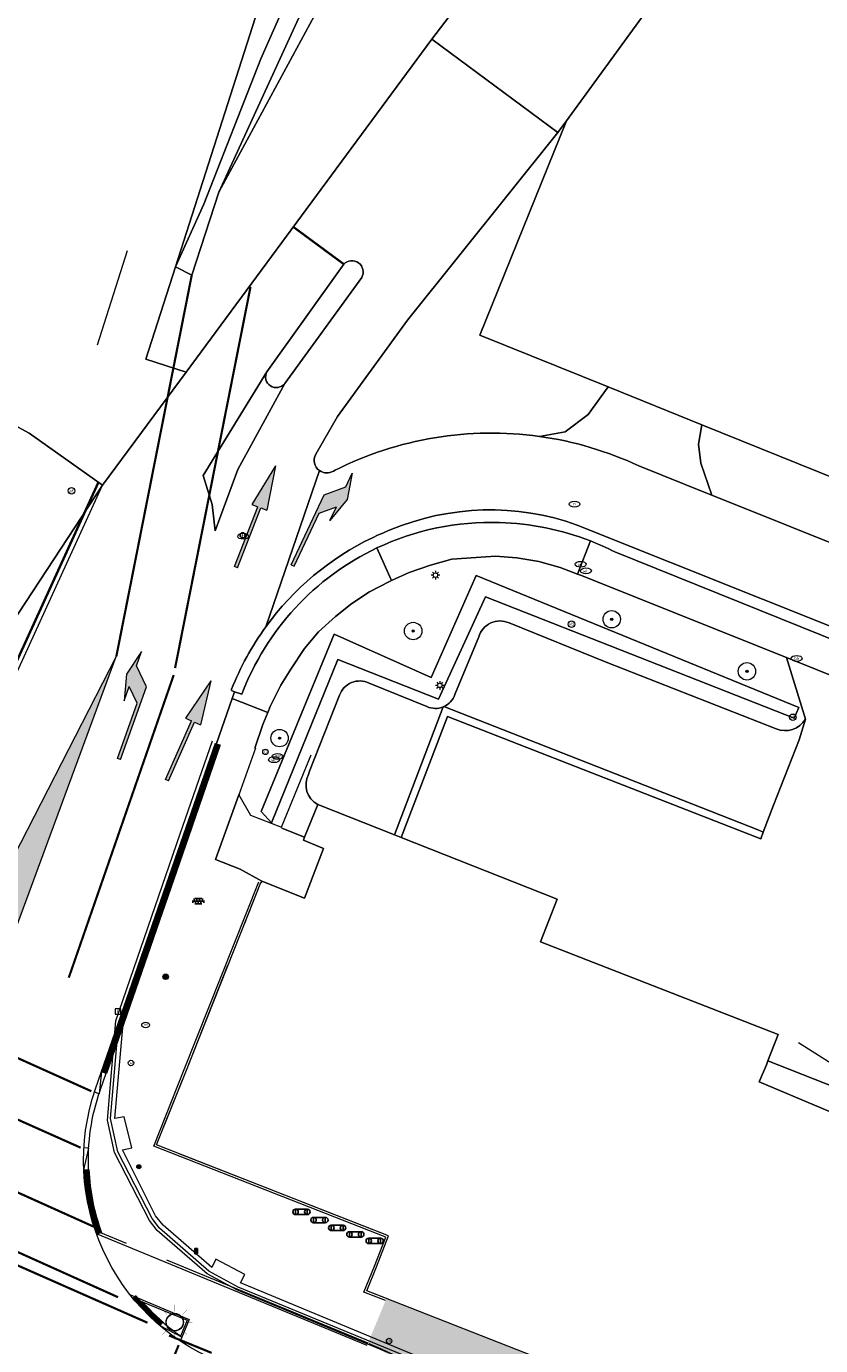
# Model space of a CAD drawing. Header units: metres. Extents: x 187916 to 189411, y 333285 to 334910.
# Tile 230 of 256: x 188606 to 188642, y 334246 to 334307. Entities that reach past the tile are written whole.
import ezdxf
from ezdxf.enums import TextEntityAlignment as Align

# ---------------------------------------------------------------- set-up
doc = ezdxf.new("R2010")
doc.units = ezdxf.units.M
for name, pattern in [('ACAD_ISO09W100', [45, 24, -3, 6, -3, 6, -3]), ('VH-OPSLUITBAND_100X200', [16, 8, -2, 4, -2]), ('VH-TROTTOIRBAND_180-200', [20, 10, -2, 2, -2, 2, -2]), ('VW-1-1_STREEP', [2, 1, -1])]:
    doc.linetypes.add(name, pattern=pattern)
for name, color, linetype, lineweight in [('B-ME-IE-MEUBILAIR_WEGMEUBILAIR-S', 253, 'Continuous', 18), ('B-ME-IE-MEUBILAIR_WEGMEUBILAIR_FIETS-S', 253, 'Continuous', 25), ('B-ME-IE-MEUBILAIR_WEGMEUBILAIR_LICHTMAST-S', 253, 'Continuous', 25), ('B-ME-IE-MEUBILAIR_WEGMEUBILAIR_PAAL-S', 253, 'Continuous', 18), ('B-ME-IE-MEUBILAIR_WEGMEUBILAIR_VERKEERSLICHT-S', 253, 'Continuous', 25), ('B-ME-OG-BEBOUWING_HOOFDGEBOUW-G', 253, 'Continuous', 18), ('B-ME-RI-HWA_KOLK-S', 253, 'Continuous', 25), ('B-ME-RI-PUT_INSPECTIE-S', 253, 'Continuous', 25), ('B-ME-VH-KANTOPSLUITING_ACHTERKANTBAND-G', 253, 'Continuous', 18), ('B-ME-VH-VERHARDING_ASFALT-G', 253, 'Continuous', 18), ('B-ME-VH-VERHARDING_BETONSTRAATSTEEN-G', 253, 'Continuous', 18), ('B-ME-VH-VERHARDING_TEGEL-S', 253, 'Continuous', 25), ('B-WE-GR-BEPLANTING_CULTUUR_HEESTERS-GV', 253, 'Continuous', 15), ('B-WE-GR-BOOM-S', 253, 'Continuous', 15), ('B-WE-IE-MEUBILAIR-S', 253, 'Continuous', 15), ('B-WE-IE-TERREINAFSCHEIDING_KUNSTMATIG_MUUR-G', 253, 'IE-TERREINAFSCHEIDING_KUNSTMATIG-SO', 15), ('B-WE-OG-BEBOUWING-GV', 253, 'Continuous', 15), ('B-WE-OG-TERREIN_ERF-GV', 253, 'Continuous', 15), ('B-WE-VH-GESLOTENVERHARDING_ASFALT-GV', 253, 'Continuous', 15), ('B-WE-VH-OPENVERHARDING-GV', 253, 'Continuous', 15), ('B-WE-VH-OPENVERHARDING_BETONSTRAATSTEEN-GV', 253, 'Continuous', 15), ('B-WE-VH-OPENVERHARDING_SIERBESTRATING-GV', 253, 'Continuous', 15), ('B-WE-VH-OPENVERHARDING_TEGEL-GV', 253, 'Continuous', 15), ('N-WE-KL-ET_LS_OV_LICHTMAST-S', 7, 'Continuous', 25), ('N-WE-VH-KANTOPSLUITING_OPSLUITBAND_80X200-G', 30, 'VH-OPSLUITBAND_100X200', 15), ('N-WE-VH-KANTOPSLUITING_RIJWIELPADBAND_4-12 200-G', 94, 'VH-TROTTOIRBAND_180-200', 15), ('N-WE-VH-KANTOPSLUITING_TROTTOIRBAND_180 200-G', 251, 'VH-TROTTOIRBAND_180-200', 15), ('N-WE-VH-KANTOPSLUITING_TROTTOIRBAND_RWS-G', 251, 'ACAD_ISO09W100', 35), ('N-WE-VH-KANTOPSLUITING_VOORKANTBAND-G', 7, 'Continuous', 15), ('N-WE-VH-VERHARDING_TEGEL-A', 254, 'Continuous', 5), ('N-WE-VW-MARKERING_DWARS_DRIEHOEK_5050-G', 251, 'VW-HAAIETAND50-L-N', 0), ('N-WE-VW-MARKERING_DWARS_OVERSTEEK_BLOKSTREEP-G', 251, 'VW-BLOK50', 0), ('N-WE-VW-MARKERING_LANGS_STREEP_11-G', 251, 'VW-1-1_STREEP', 0), ('N-WE-VW-MARKERING_VLAK-G', 251, 'Continuous', 0)]:
    doc.layers.add(name, color=color, linetype=linetype, lineweight=lineweight)
doc.styles.add('NLCS-ISO', font='NLCS-ISO.ttf')
doc.linetypes.add('IE-TERREINAFSCHEIDING_KUNSTMATIG-SO', pattern='A,4,[82,NLCS.SHX,S=0.75,R=90,X=0,Y=0],4,-2', length=10)
doc.linetypes.add('VW-BLOK50', pattern='A,0,-0.5,[148,NLCS.SHX,S=1,R=0,X=-0.5,Y=0],-0.5', length=1)
doc.linetypes.add('VW-HAAIETAND50-L-N', pattern='A,0,-0.5,[150,NLCS.SHX,S=1,R=0,X=-0.625,Y=-0.25],-0.5', length=1)

# ---------------------------------------------------------------- blocks, each defined once
blk = doc.blocks.new('SIE-MEUBILAIR_PAAL_AFSLUITPAAL-SO')
blk.add_circle((0, 0), 0.75)
at = {"style": 'NLCS-ISO'}
blk.add_text('af', height=0.75, dxfattribs=at).set_placement((0, 0.05), align=Align.MIDDLE_CENTER)
blk = doc.blocks.new('SIE-MEUBILAIR_PAAL_LICHTMAST-SO')
for points in [[(-0.62, 0), (-1, 0)], [(-0.71, 0.71), (-0.44, 0.44)], [(0, 1), (0, 0.62)], [(0.44, 0.44), (0.71, 0.71)], [(1, 0), (0.62, 0)], [(-0.71, -0.71), (-0.44, -0.44)], [(0, -0.62), (0, -1)], [(0.44, -0.44), (0.71, -0.71)]]:
    blk.add_lwpolyline(points)
blk.add_circle((0, 0), 0.5)
blk = doc.blocks.new('SIE-MEUBILAIR_PAAL_VERKEERSBORD-SO')
blk.add_circle((0, 0), 0.75)
at = {"style": 'NLCS-ISO'}
blk.add_text('vb', height=0.75, dxfattribs=at).set_placement((0, 0.07), align=Align.MIDDLE_CENTER)
blk = doc.blocks.new('SIE-MEUBILAIR_PUT_BRANDKRAAN-SO')
blk.add_ellipse((0, 0), major_axis=(1.25, 0), ratio=0.54)
at = {"style": 'NLCS-ISO'}
blk.add_text('bk', height=0.75, dxfattribs=at).set_placement((0.03, 0), align=Align.MIDDLE_CENTER)
blk = doc.blocks.new('SIE-MEUBILAIR_PUT_RIOOLPUT-SO')
blk.add_ellipse((0, 0), major_axis=(1.25, 0), ratio=0.54)
at = {"style": 'NLCS-ISO'}
blk.add_text('ri', height=0.75, dxfattribs=at).set_placement((-0.04, 0.07), align=Align.MIDDLE_CENTER)
blk = doc.blocks.new('SIE-MEUBILAIR_PUT_WATERLEIDINGPUT-SO')
blk.add_ellipse((0, 0), major_axis=(1.25, 0), ratio=0.54)
at = {"style": 'NLCS-ISO'}
blk.add_text('wl', height=0.75, dxfattribs=at).set_placement((-0.14, 0), align=Align.MIDDLE_CENTER)
blk = doc.blocks.new('SIE-MEUBILAIR_PUT_GASPUT-SO')
blk.add_ellipse((0, 0), major_axis=(1.25, 0), ratio=0.54)
at = {"style": 'NLCS-ISO'}
blk.add_text('gas ', height=0.75, dxfattribs=at).set_placement((0.53, 0.16), align=Align.MIDDLE_CENTER)
blk = doc.blocks.new('SGR-BOOM_GBKN-SO')
at = {"linetype": 'ByBlock', "lineweight": 18}
h = blk.add_hatch(color=0, dxfattribs=at)
h.dxf.hatch_style = 1
edge = h.paths.add_edge_path()
edge.add_arc((0, 0), 0.25, 0, 360)
at = {"color": 0, "linetype": 'ByBlock', "lineweight": 18}
for radius in [2, 0.25]:
    blk.add_circle((0, 0), radius, dxfattribs=at)
at = {"color": 0, "linetype": 'ByBlock', "lineweight": 18, "style": 'NLCS-ISO'}
blk.add_attdef('SOORT', (2.5, 0), '', height=1.5, dxfattribs=at)
blk = doc.blocks.new('SIE-WEG_VERKEERSLICHT-SO')
at = {"color": 0, "flags": 128}
blk.add_lwpolyline([(-0.22, -0.62), (0.22, -0.62, 0.414214), (0.29, -0.54), (0.29, 0.54, 0.414214), (0.22, 0.62), (-0.22, 0.62, 0.414214), (-0.29, 0.54), (-0.29, -0.54, 0.414214)], format="xyb", close=True, dxfattribs=at)
at = {"color": 0}
for centre in [(0, 0.4), (0, 0), (0, -0.41)]:
    blk.add_circle(centre, 0.166, dxfattribs=at)
for centre in [(0, 0.33), (0, -0.07), (0, -0.48)]:
    blk.add_arc(centre, 0.191, 33.9504, 150.9239, dxfattribs=at)
blk = doc.blocks.new('SIE-WEG_PAAL_VERKEERSBORD-SO')
at = {"color": 0, "linetype": 'ByBlock', "lineweight": 18}
blk.add_circle((0, 0), 1.5, dxfattribs=at)
at = {"color": 0, "linetype": 'ByBlock', "lineweight": 18, "style": 'NLCS-ISO'}
blk.add_text('vb', height=1.5, dxfattribs=at).set_placement((0, 0.13), align=Align.MIDDLE_CENTER)
blk = doc.blocks.new('SRI-KOLK-SO')
at = {"color": 0, "linetype": 'ByBlock', "lineweight": 18}
blk.add_lwpolyline([(-1.125, -1.125), (1.125, -1.125), (1.125, 1.125), (-1.125, 1.125)], close=True, dxfattribs=at)
at = {"color": 0, "linetype": 'ByBlock', "lineweight": 18, "style": 'NLCS-ISO'}
blk.add_text('k', height=1.5, dxfattribs=at).set_placement((0, 0), align=Align.MIDDLE_CENTER)
blk = doc.blocks.new('SIE-WEG_STRAATPOT_GAS-SO')
blk.add_circle((0, 0), 0.4)
at = {"style": 'NLCS-ISO'}
blk.add_text('G', height=0.4, dxfattribs=at).set_placement((-0.18, -0.19))
blk = doc.blocks.new('SVH-TEGEL_300X300_DUN_LINT_KL-SO')
for p, q in [((-2.25, 1.36), (-2.25, 0)), ((-1.9, 1.5), (1.9, 1.5)), ((-1.5, 1.62), (-1.5, 1.5)), ((-0.75, 1.5), (-0.75, 0)), ((0, 1.81), (0, 1.5)), ((0, 0), (0, -1.5)), ((0.75, 1.5), (0.75, 0)), ((1.5, 1.62), (1.5, 1.5)), ((2.25, 1.36), (2.25, 0)), ((-3.39, 0), (3.39, 0)), ((-3, 0), (-3, -0.85)), ((-1.9, -1.5), (1.9, -1.5)), ((-1.5, 0), (-1.5, -1.5)), ((-0.75, -1.5), (-0.75, -1.77)), ((0.75, -1.5), (0.75, -1.77)), ((1.5, 0), (1.5, -1.5)), ((3, 0), (3, -0.85))]:
    blk.add_line(p, q)
blk = doc.blocks.new('B-SIE-WEG_LICHTMAST-SO')
at = {"ltscale": 0.1}
for p, q in [((-1.1, 0.6), (-2.2, 1.3)), ((0, 1.3), (0, 2.5)), ((1.1, 0.6), (2.2, 1.3)), ((-1.1, -0.6), (-2.2, -1.3)), ((0, -1.3), (0, -2.5)), ((1.1, -0.6), (2.2, -1.3))]:
    blk.add_line(p, q, dxfattribs=at)
at = {"flags": 128}
for points in [[(-1.2, 0.5), (1.2, 0.5)], [(-1.2, -0.5), (1.2, -0.5)]]:
    blk.add_lwpolyline(points, dxfattribs=at)
at = {"ltscale": 0.1}
blk.add_circle((0, 0), 1.27, dxfattribs=at)
at = {"style": 'NLCS-ISO'}
blk.add_attdef('TYPE', text='', height=1.8, dxfattribs=at).set_placement((0, 2.5), align=Align.BOTTOM_CENTER)
blk = doc.blocks.new('SIE-WEG_STRAATPOT_BRANDKRAAN-SO')
blk.add_ellipse((0, 0), major_axis=(-0.729, 0), ratio=0.685994)
at = {"style": 'NLCS-ISO'}
blk.add_text('BR', height=0.4, dxfattribs=at).set_placement((-0.3, -0.15))
blk = doc.blocks.new('SIE-WEG_STRAATPOT_WATER-SO')
blk.add_circle((0, 0), 0.4)
at = {"style": 'NLCS-ISO'}
blk.add_text('W', height=0.4, dxfattribs=at).set_placement((-0.21, -0.21))
blk = doc.blocks.new('SIE-WEG_PAAL_ALGEMEEN_TYPE_01-SO')
h = blk.add_hatch(color=256)
edge = h.paths.add_edge_path()
edge.add_arc((0, 0), 0.188, 0, 360)
at = {"ltscale": 0.5}
blk.add_circle((0, 0), 0.188, dxfattribs=at)
blk = doc.blocks.new('SIE-WEG_FIETSNIET')
for p, q in [((0, 0.01), (0, -0.01)), ((0.0431, 0.01), (0, 0.01)), ((0.0431, 0.01), (0.0431, -0.01)), ((0.0431, -0.01), (0, -0.01))]:
    blk.add_line(p, q)
for centre in [(0, 0), (0.0431, 0)]:
    blk.add_circle(centre, 0.01)
blk = doc.blocks.new('SRI-PUT_INSPECTIE-SO')
blk.add_circle((0, 0), 2)
at = {"style": 'NLCS-ISO'}
blk.add_text('I', height=2.5, dxfattribs=at).set_placement((0, 0), align=Align.MIDDLE_CENTER)
blk = doc.blocks.new('DTM')
at = {"layer": 'B-ME-OG-BEBOUWING_HOOFDGEBOUW-G', "ltscale": 0.2, "flags": 128}
blk.add_lwpolyline([(188743.984, 334223.538), (188751.918, 334216.97), (188745.439, 334209.242), (188737.89, 334200.322), (188736.315, 334199.955), (188734.796, 334199.583), (188679.838, 334222.38), (188678.264, 334223.032), (188655.264, 334232.598), (188638.03, 334239.47), (188638.955, 334241.776), (188633.106, 334244.085), (188630.27, 334245.206), (188630.231, 334245.102), (188630.193, 334245.022), (188621.297, 334248.508), (188621.734, 334249.609), (188622.292, 334251.027), (188611.642, 334255.21), (188613.011, 334258.642), (188616.427, 334267.257)], dxfattribs=at)
at = {"layer": 'B-ME-VH-KANTOPSLUITING_ACHTERKANTBAND-G', "ltscale": 0.2, "flags": 128}
for points in [[(188611.598, 334251.957), (188610.08, 334254.978), (188610.512, 334255.081), (188610.164, 334256.505), (188609.731, 334256.426), (188610.113, 334260.784), (188613.067, 334269.361), (188614.534, 334273.621)], [(188616.184, 334273.438), (188615.416, 334271.295), (188615.952, 334270.349), (188617.372, 334269.809), (188618.747, 334273.128)], [(188635.296, 334240.643), (188635.004, 334240.626), (188634.877, 334240.745), (188634.451, 334241.058), (188625.699, 334244.629), (188615.497, 334248.878), (188615.693, 334249.254), (188614.366, 334249.965), (188614.174, 334249.586), (188611.948, 334251.522), (188611.598, 334251.957)]]:
    blk.add_lwpolyline(points, dxfattribs=at)
at = {"layer": 'B-ME-VH-VERHARDING_ASFALT-G', "ltscale": 0.2, "flags": 128}
for points in [[(188611.317, 334251.741), (188609.719, 334254.868), (188609.39, 334256.351), (188609.771, 334260.911), (188612.73, 334269.491), (188614.213, 334273.773)], [(188739.527, 334194.418), (188730.495, 334198.147), (188721.727, 334201.813), (188713.243, 334205.315), (188704.513, 334208.947), (188696.465, 334212.236), (188685.385, 334216.855), (188667.568, 334224.205), (188658.914, 334227.753), (188651.079, 334231.036), (188642.683, 334234.454), (188638.008, 334236.379), (188637.534, 334236.757), (188634.604, 334240.52), (188634.304, 334240.731), (188625.584, 334244.304), (188615.331, 334248.551), (188613.968, 334249.284), (188611.677, 334251.278), (188611.317, 334251.741)]]:
    blk.add_lwpolyline(points, dxfattribs=at)
at = {"layer": 'B-ME-VH-VERHARDING_BETONSTRAATSTEEN-G', "ltscale": 0.2, "flags": 128}
for points in [[(188611.438, 334251.823), (188609.859, 334254.888), (188609.524, 334256.419), (188609.913, 334260.86), (188612.886, 334269.44), (188614.346, 334273.668)], [(188739.558, 334194.575), (188730.526, 334198.304), (188721.753, 334201.944), (188713.261, 334205.456), (188704.548, 334209.066), (188696.503, 334212.399), (188685.436, 334216.967), (188667.607, 334224.362), (188658.919, 334227.931), (188651.12, 334231.158), (188642.697, 334234.621), (188638.089, 334236.51), (188637.667, 334236.853), (188634.718, 334240.625), (188634.381, 334240.845), (188625.638, 334244.45), (188615.394, 334248.676), (188614.042, 334249.414), (188611.776, 334251.38), (188611.438, 334251.823)]]:
    blk.add_lwpolyline(points, dxfattribs=at)
at = {"layer": 'B-WE-GR-BEPLANTING_CULTUUR_HEESTERS-GV', "ltscale": 0.2, "flags": 128}
for points in [[(188641.437, 334274.766), (188640.555, 334277.591), (188631.098, 334281.374), (188630.968, 334281.425), (188630.173, 334281.736), (188629.187, 334281.998), (188628.176, 334282.174), (188627.197, 334282.243), (188626.309, 334282.195), (188625.195, 334282.109), (188624.212, 334281.833), (188623.247, 334281.495), (188622.425, 334281.128), (188622.34, 334281.09), (188621.425, 334280.605), (188620.615, 334280.071), (188619.856, 334279.477), (188619.085, 334278.769), (188618.431, 334278.007), (188617.803, 334277.062), (188617.352, 334276.322), (188616.857, 334275.353), (188616.746, 334275.076), (188616.525, 334274.526), (188616.155, 334273.438)], [(188627.829, 334279.187), (188632.281, 334277.377), (188640.083, 334274.314)], [(188625.336, 334275.892), (188626.438, 334278.54)], [(188621.396, 334276.423), (188624.057, 334275.339)], [(188618.622, 334272.23), (188618.663, 334272.368), (188620.043, 334275.869)]]:
    blk.add_lwpolyline(points, dxfattribs=at)
for points in [[(188641.131, 334275.306), (188626.32, 334281.37), (188624.243, 334276.684), (188619.803, 334278.667), (188616.442, 334270.523), (188616.915, 334269.995), (188619.963, 334277.507), (188624.581, 334275.683), (188626.747, 334280.383), (188640.907, 334274.809)], [(188641.131, 334275.306), (188640.907, 334274.809), (188626.747, 334280.383), (188624.581, 334275.683), (188619.963, 334277.507), (188616.915, 334269.995), (188616.442, 334270.523), (188619.803, 334278.667), (188624.243, 334276.684), (188626.32, 334281.37)]]:
    blk.add_lwpolyline(points, close=True, dxfattribs=at)
for points in [[(188626.438, 334278.54, -0.456407), (188627.829, 334279.187)], [(188620.043, 334275.869, -0.4415), (188621.396, 334276.423)], [(188624.832, 334275.341, 0.205917), (188625.336, 334275.892)], [(188624.057, 334275.339, 0.207809), (188624.808, 334275.331)], [(188624.808, 334275.331, 0.041843), (188624.832, 334275.341)], [(188640.083, 334274.314, 0.362871), (188641.437, 334274.766)]]:
    blk.add_lwpolyline(points, format="xyb", dxfattribs=at)
at = {"layer": 'B-WE-IE-TERREINAFSCHEIDING_KUNSTMATIG_MUUR-G', "ltscale": 0.2, "flags": 128}
for points in [[(188610.294, 334296.269), (188608.911, 334291.948)], [(188641.115, 334259.914), (188645.527, 334257.118), (188645.409, 334256.82)], [(188639.71, 334259.067), (188645.409, 334256.82)]]:
    blk.add_lwpolyline(points, dxfattribs=at)
at = {"layer": 'B-WE-OG-BEBOUWING-GV', "ltscale": 0.2, "flags": 128}
for points in [[(188634.15, 334307.319), (188630.466, 334302.24), (188626.484, 334292.403), (188632.371, 334290.025), (188636.678, 334288.285), (188660.764, 334278.555), (188675.833, 334272.497), (188701.163, 334262.311), (188701.351, 334262.562), (188726.972, 334296.659), (188728.004, 334298.032), (188727.046, 334298.754), (188727.441, 334299.703), (188727.449, 334300.618), (188727.287, 334301.277), (188727.005, 334301.843), (188726.567, 334302.343), (188726.043, 334302.759), (188719.831, 334306.287), (188719.979, 334306.59)], [(188644.585, 334236.856), (188648.023, 334245.739), (188649.521, 334249.609), (188650.213, 334251.566), (188650.259, 334251.696), (188650.918, 334253.371), (188644.972, 334255.712), (188639.31, 334258.11), (188639.637, 334258.881), (188639.71, 334259.067), (188640.183, 334260.278), (188629.263, 334264.544), (188630.031, 334266.498), (188622.871, 334269.327), (188622.574, 334269.444), (188619.044, 334270.839), (188618.439, 334269.339), (188618.387, 334269.209), (188619.302, 334268.816), (188618.434, 334266.548), (188616.483, 334267.327), (188616.451, 334267.247)]]:
    blk.add_lwpolyline(points, dxfattribs=at)
at = {"layer": 'B-WE-OG-TERREIN_ERF-GV', "ltscale": 0.2, "flags": 128}
blk.add_lwpolyline([(188604.751, 334288.471), (188605.801, 334287.895), (188609.168, 334285.519), (188612.996, 334290.705), (188611.159, 334291.292), (188612.515, 334295.539), (188618.062, 334312.908), (188621.359, 334323.232), (188627.998, 334344.021), (188626.892, 334344.446), (188621.104, 334346.333), (188621.803, 334348.346), (188620.808, 334348.598), (188621.17, 334349.54)], dxfattribs=at)
for points in [[(188620.724, 334314.462), (188619.442, 334314.847), (188622.045, 334323.088), (188621.359, 334323.232), (188618.062, 334312.908), (188612.515, 334295.539), (188613.813, 334298.413), (188616.429, 334305.092), (188618.477, 334309.741), (188619.629, 334312.162)], [(188614.506, 334298.97), (188621.49, 334314.232), (188620.724, 334314.462), (188619.629, 334312.162), (188618.477, 334309.741), (188616.429, 334305.092), (188613.813, 334298.413), (188612.515, 334295.539), (188613.26, 334295.158)], [(188639.71, 334259.067), (188639.637, 334258.881), (188639.31, 334258.11), (188644.972, 334255.712), (188645.409, 334256.82)]]:
    blk.add_lwpolyline(points, close=True, dxfattribs=at)
at = {"layer": 'B-WE-VH-GESLOTENVERHARDING_ASFALT-GV', "ltscale": 0.2, "flags": 128}
for points in [[(188618.954, 334286.928), (188619.944, 334288.671), (188623.168, 334293.097), (188630.062, 334301.709), (188624.283, 334305.997), (188612.996, 334290.705), (188609.168, 334285.519), (188603.075, 334276.245)], [(188621.067, 334295.053), (188617.527, 334290.182), (188615.368, 334286.233), (188614.34, 334283.419), (188614.199, 334284.626), (188613.782, 334285.961), (188616.71, 334290.721), (188620.236, 334295.665)], [(188636.678, 334288.285), (188632.371, 334290.025), (188631.456, 334288.763), (188630.397, 334287.967), (188629.216, 334287.751)], [(188633.787, 334286.394), (188636.936, 334285.129), (188637.139, 334285.048), (188636.622, 334286.516), (188636.516, 334287.393), (188636.678, 334288.285)], [(188694.289, 334261.924), (188679.762, 334267.824), (188679.474, 334267.935), (188660.663, 334275.556), (188648.006, 334280.686), (188637.139, 334285.048), (188636.936, 334285.129), (188633.787, 334286.394)], [(188619.119, 334286.18), (188616.659, 334279.007)], [(188616.659, 334279.007), (188619.119, 334286.18)], [(188619.837, 334286.194), (188619.761, 334286.159)], [(188630.959, 334283.679), (188643.711, 334278.573), (188656.881, 334273.248), (188714.08, 334250.101), (188714.013, 334249.935), (188730.496, 334238.521), (188739.803, 334231.488)], [(188614.392, 334273.652), (188615.109, 334275.71), (188615.219, 334276.025), (188615.077, 334276.074), (188615.09, 334276.141)]]:
    blk.add_lwpolyline(points, dxfattribs=at)
for points in [[(188620.236, 334295.665, -0.182111), (188620.567, 334295.821)], [(188620.567, 334295.821, -0.181412), (188620.918, 334295.721)], [(188620.918, 334295.721, -0.182107), (188621.118, 334295.415)], [(188621.118, 334295.415, -0.17988), (188621.067, 334295.053)], [(188629.216, 334287.751, 0.1526), (188619.837, 334286.194)], [(188633.787, 334286.394, 0.075152), (188629.216, 334287.751)], [(188629.216, 334287.751, -0.075152), (188633.787, 334286.394)], [(188619.119, 334286.18, -0.380214), (188618.954, 334286.928)], [(188619.761, 334286.159, -0.304046), (188619.119, 334286.18)], [(188622.366, 334283.455, -0.18761), (188630.959, 334283.679)], [(188621.554, 334283.098, -0.016798), (188622.366, 334283.455)], [(188616.659, 334279.007, -0.124415), (188621.554, 334283.098)], [(188615.09, 334276.141, -0.062943), (188616.659, 334279.007)]]:
    blk.add_lwpolyline(points, format="xyb", dxfattribs=at)
at = {"layer": 'B-WE-VH-OPENVERHARDING-GV', "ltscale": 0.2, "flags": 128}
blk.add_lwpolyline([(188603.075, 334276.245), (188609.168, 334285.519), (188605.801, 334287.895), (188604.751, 334288.471), (188604.624, 334288.101), (188604.589, 334287.944), (188602.572, 334288.573), (188602.377, 334287.959), (188601.736, 334285.946), (188597.143, 334287.413), (188596.778, 334286.27), (188596.534, 334285.508), (188591.878, 334287.017), (188588.944, 334277.858), (188588.176, 334278.084), (188587.002, 334278.43), (188585.598, 334273.841), (188584.83, 334274.067), (188582.872, 334274.644), (188581.887, 334271.537), (188582.168, 334271.463)], dxfattribs=at)
at = {"layer": 'B-WE-VH-OPENVERHARDING_BETONSTRAATSTEEN-GV', "ltscale": 0.2, "flags": 128}
for points in [[(188633.866, 334328.492), (188626.695, 334319.017), (188620.278, 334309.647), (188614.506, 334298.97), (188613.26, 334295.158), (188612.515, 334295.539), (188611.159, 334291.292), (188612.996, 334290.705), (188624.283, 334305.997), (188628.702, 334311.803), (188628.096, 334312.273), (188651.853, 334344.043), (188650.273, 334345.281), (188649.853, 334345.714), (188649.563, 334346.476), (188639.813, 334339.653), (188636.135, 334344.225), (188632.328, 334341.735), (188634.382, 334335.813)], [(188631.757, 334329.225), (188624.502, 334319.688), (188623.378, 334318.022), (188621.49, 334314.232), (188614.506, 334298.97), (188620.278, 334309.647), (188626.695, 334319.017), (188633.866, 334328.492)], [(188630.466, 334302.24), (188630.062, 334301.709), (188623.168, 334293.097), (188619.944, 334288.671), (188618.954, 334286.928)], [(188629.216, 334287.751), (188630.397, 334287.967), (188631.456, 334288.763), (188632.371, 334290.025), (188626.484, 334292.403), (188630.466, 334302.24)], [(188620.236, 334295.665), (188616.71, 334290.721)], [(188617.527, 334290.182), (188621.067, 334295.053)], [(188700.126, 334261.577), (188700.838, 334261.786), (188701.532, 334262.05), (188701.661, 334262.111), (188701.163, 334262.311), (188675.833, 334272.497), (188660.764, 334278.555), (188636.678, 334288.285), (188636.516, 334287.393), (188636.622, 334286.516), (188637.139, 334285.048), (188648.006, 334280.686), (188660.663, 334275.556), (188679.474, 334267.935), (188679.762, 334267.824), (188694.289, 334261.924)], [(188619.761, 334286.159), (188619.837, 334286.194)], [(188632.682, 334282.446), (188645.015, 334277.478), (188661.883, 334270.619), (188678.421, 334264.007), (188713.801, 334249.628), (188714.013, 334249.935), (188714.08, 334250.101), (188656.881, 334273.248), (188643.711, 334278.573), (188630.959, 334283.679)], [(188622.425, 334281.128), (188623.247, 334281.495), (188624.212, 334281.833), (188625.195, 334282.109), (188626.309, 334282.195), (188627.197, 334282.243), (188628.176, 334282.174), (188629.187, 334281.998), (188630.173, 334281.736), (188630.968, 334281.425), (188631.561, 334282.95)], [(188616.746, 334275.076), (188616.857, 334275.353), (188617.352, 334276.322), (188617.803, 334277.062), (188618.431, 334278.007), (188619.085, 334278.769), (188619.856, 334279.477), (188620.615, 334280.071), (188621.425, 334280.605), (188622.34, 334281.09), (188622.425, 334281.128), (188621.762, 334282.627)], [(188621.762, 334282.627), (188622.425, 334281.128)], [(188640.083, 334274.314), (188632.281, 334277.377), (188627.829, 334279.187)], [(188626.438, 334278.54), (188625.336, 334275.892)], [(188648.702, 334274.313), (188641.972, 334277.024), (188640.555, 334277.591), (188641.437, 334274.766), (188641.142, 334273.818), (188639.971, 334270.808), (188639.496, 334269.571), (188639.382, 334269.274), (188639.19, 334269.34), (188631.231, 334272.454), (188625.005, 334274.89), (188622.871, 334269.327), (188630.031, 334266.498), (188629.263, 334264.544), (188640.183, 334260.278), (188639.71, 334259.067), (188645.409, 334256.82)], [(188615.09, 334276.141), (188615.077, 334276.074), (188615.219, 334276.025), (188615.557, 334275.907)], [(188615.557, 334275.907), (188615.219, 334276.025), (188615.109, 334275.71), (188616.746, 334275.076)], [(188624.057, 334275.339), (188621.396, 334276.423)], [(188620.043, 334275.869), (188618.663, 334272.368), (188618.622, 334272.23)], [(188619.044, 334270.839), (188622.574, 334269.444), (188624.808, 334275.331)], [(188624.808, 334275.331), (188622.574, 334269.444), (188622.871, 334269.327), (188625.005, 334274.89), (188631.231, 334272.454), (188639.19, 334269.34), (188639.382, 334269.274), (188639.496, 334269.571), (188639.291, 334269.66), (188631.425, 334272.752), (188624.832, 334275.341)], [(188624.832, 334275.341), (188631.425, 334272.752), (188639.291, 334269.66), (188639.496, 334269.571), (188639.971, 334270.808), (188641.142, 334273.818), (188641.437, 334274.766)], [(188615.422, 334271.284), (188614.342, 334268.325), (188615.476, 334267.868), (188616.483, 334267.327), (188618.434, 334266.548), (188619.302, 334268.816), (188618.387, 334269.209), (188618.439, 334269.339), (188617.398, 334269.753)], [(188615.45, 334271.281), (188615.45, 334271.361), (188615.436, 334271.322)]]:
    blk.add_lwpolyline(points, dxfattribs=at)
blk.add_lwpolyline([(188624.283, 334305.997), (188630.062, 334301.709), (188630.466, 334302.24), (188634.15, 334307.319), (188628.702, 334311.803)], close=True, dxfattribs=at)
for points in [[(188620.567, 334295.821, 0.182111), (188620.236, 334295.665)], [(188620.918, 334295.721, 0.181412), (188620.567, 334295.821)], [(188621.118, 334295.415, 0.182107), (188620.918, 334295.721)], [(188621.067, 334295.053, 0.17988), (188621.118, 334295.415)], [(188616.71, 334290.721, 0.18878), (188616.663, 334290.366)], [(188616.663, 334290.366, 0.189352), (188616.869, 334290.074)], [(188616.869, 334290.074, 0.185756), (188617.219, 334289.999)], [(188617.219, 334289.999, 0.190055), (188617.527, 334290.182)], [(188619.837, 334286.194, -0.1526), (188629.216, 334287.751)], [(188618.954, 334286.928, 0.380214), (188619.119, 334286.18)], [(188619.119, 334286.18, 0.304046), (188619.761, 334286.159)], [(188630.959, 334283.679, 0.18761), (188622.366, 334283.455)], [(188622.366, 334283.455, 0.016798), (188621.554, 334283.098)], [(188627.388, 334283.795, 0.119263), (188621.762, 334282.627)], [(188621.762, 334282.627, -0.119263), (188627.388, 334283.795)], [(188631.561, 334282.95, 0.086411), (188627.388, 334283.795)], [(188627.388, 334283.795, -0.086411), (188631.561, 334282.95)], [(188621.554, 334283.098, 0.124415), (188616.659, 334279.007)], [(188631.561, 334282.95, -0.024448), (188632.682, 334282.446)], [(188621.762, 334282.627, 0.194148), (188615.557, 334275.907)], [(188615.557, 334275.907, -0.194148), (188621.762, 334282.627)], [(188627.829, 334279.187, 0.456407), (188626.438, 334278.54)], [(188616.659, 334279.007, 0.062943), (188615.09, 334276.141)], [(188621.396, 334276.423, 0.4415), (188620.043, 334275.869)], [(188625.336, 334275.892, -0.205917), (188624.832, 334275.341)], [(188624.808, 334275.331, -0.207809), (188624.057, 334275.339)], [(188624.832, 334275.341, -0.041843), (188624.808, 334275.331)], [(188641.437, 334274.766, -0.362871), (188640.083, 334274.314)], [(188618.622, 334272.23, 0.40968), (188619.044, 334270.839)]]:
    blk.add_lwpolyline(points, format="xyb", dxfattribs=at)
at = {"layer": 'B-WE-VH-OPENVERHARDING_SIERBESTRATING-GV', "ltscale": 0.2, "flags": 128}
blk.add_lwpolyline([(188616.71, 334290.721), (188613.782, 334285.961), (188614.199, 334284.626), (188614.34, 334283.419), (188615.368, 334286.233), (188617.527, 334290.182)], dxfattribs=at)
for points in [[(188616.663, 334290.366, -0.18878), (188616.71, 334290.721)], [(188616.869, 334290.074, -0.189352), (188616.663, 334290.366)], [(188617.219, 334289.999, -0.185756), (188616.869, 334290.074)], [(188617.527, 334290.182, -0.190055), (188617.219, 334289.999)]]:
    blk.add_lwpolyline(points, format="xyb", dxfattribs=at)
at = {"layer": 'B-WE-VH-OPENVERHARDING_TEGEL-GV', "ltscale": 0.2, "flags": 128}
for points in [[(188631.561, 334282.95), (188630.968, 334281.425), (188631.098, 334281.374), (188640.555, 334277.591), (188641.972, 334277.024), (188648.702, 334274.313), (188665.027, 334267.739), (188667.907, 334266.578), (188672.972, 334264.538), (188676.532, 334263.104), (188677.986, 334262.519), (188711.704, 334248.813), (188714.107, 334248.6), (188730.262, 334237.248), (188731.944, 334236.017), (188739.436, 334230.532), (188739.534, 334231.132)], [(188739.534, 334231.132), (188739.803, 334231.488), (188730.496, 334238.521), (188714.013, 334249.935), (188713.801, 334249.628), (188678.421, 334264.007), (188661.883, 334270.619), (188645.015, 334277.478), (188632.682, 334282.446)], [(188616.155, 334273.438), (188616.525, 334274.526), (188616.746, 334275.076), (188615.109, 334275.71), (188614.392, 334273.652)], [(188616.451, 334267.247), (188616.483, 334267.327), (188615.476, 334267.868), (188614.342, 334268.325), (188615.422, 334271.284)], [(188617.398, 334269.753), (188618.439, 334269.339), (188619.044, 334270.839)]]:
    blk.add_lwpolyline(points, dxfattribs=at)
for points in [[(188632.682, 334282.446, 0.024448), (188631.561, 334282.95)], [(188619.044, 334270.839, -0.40968), (188618.622, 334272.23)]]:
    blk.add_lwpolyline(points, format="xyb", dxfattribs=at)
at = {"layer": 'B-ME-IE-MEUBILAIR_WEGMEUBILAIR-S'}
for name, p, xscale, yscale, zscale in [('SIE-WEG_STRAATPOT_GAS-SO', (188616.644, 334273.261), 0.3125, 0.3125, 0.3125), ('SIE-WEG_PAAL_VERKEERSBORD-SO', (188612.062, 334262.932), 0.083, 0.083, 0.083), ('SIE-WEG_STRAATPOT_BRANDKRAAN-SO', (188611.143, 334260.719), 0.2500000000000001, 0.2500000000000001, 0.2500000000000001), ('SIE-WEG_STRAATPOT_WATER-SO', (188610.47, 334258.973), 0.3125, 0.3125, 0.3125), ('SIE-WEG_PAAL_VERKEERSBORD-SO', (188622.321, 334246.202), 0.083, 0.083, 0.083)]:
    blk.add_blockref(name, p, dxfattribs=dict(at, xscale=xscale, yscale=yscale, zscale=zscale))
at = {"layer": 'B-ME-IE-MEUBILAIR_WEGMEUBILAIR_FIETS-S', "xscale": 12.50000007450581, "yscale": 12.50000007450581, "zscale": 12.50000007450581}
for p in [(188618.024, 334252.134), (188618.852, 334251.758), (188619.666, 334251.398), (188620.498, 334251.099), (188621.386, 334250.801)]:
    blk.add_blockref('SIE-WEG_FIETSNIET', p, dxfattribs=at)
at = {"layer": 'B-ME-IE-MEUBILAIR_WEGMEUBILAIR_LICHTMAST-S', "xscale": 0.05, "yscale": 0.05, "zscale": 0.05}
blk.add_blockref('B-SIE-WEG_LICHTMAST-SO', (188612.053, 334262.928), dxfattribs=at)
at = {"layer": 'B-ME-IE-MEUBILAIR_WEGMEUBILAIR_PAAL-S', "xscale": 0.5, "yscale": 0.5, "zscale": 0.5}
blk.add_blockref('SIE-WEG_PAAL_ALGEMEEN_TYPE_01-SO', (188610.832, 334254.205), dxfattribs=at)
at = {"layer": 'B-ME-IE-MEUBILAIR_WEGMEUBILAIR_VERKEERSLICHT-S', "xscale": 0.2019620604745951, "yscale": 0.2019620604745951, "zscale": 0.2019620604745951}
blk.add_blockref('SIE-WEG_VERKEERSLICHT-SO', (188613.459, 334250.332), dxfattribs=at)
at = {"layer": 'B-ME-RI-HWA_KOLK-S', "xscale": 0.11, "yscale": 0.11, "zscale": 0.11}
blk.add_blockref('SRI-KOLK-SO', (188609.873, 334261.335), dxfattribs=at)
at = {"layer": 'B-ME-RI-PUT_INSPECTIE-S', "xscale": 0.06, "yscale": 0.06, "zscale": 0.06250000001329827}
blk.add_blockref('SRI-PUT_INSPECTIE-SO', (188615.596, 334283.205), dxfattribs=at)
at = {"layer": 'B-ME-VH-VERHARDING_TEGEL-S', "xscale": 0.084, "yscale": 0.084, "zscale": 0.084}
blk.add_blockref('SVH-TEGEL_300X300_DUN_LINT_KL-SO', (188613.557, 334266.406), dxfattribs=at)
at = {"layer": 'B-WE-GR-BOOM-S', "xscale": 0.2, "yscale": 0.2, "zscale": 0.2}
for p in [(188632.538, 334279.352), (188623.424, 334278.812), (188638.745, 334276.962), (188617.291, 334273.893)]:
    blk.add_blockref('SGR-BOOM_GBKN-SO', p, dxfattribs=at)
at = {"layer": 'B-WE-IE-MEUBILAIR-S', "xscale": 0.2, "yscale": 0.2, "zscale": 0.2}
for name, p in [('SIE-MEUBILAIR_PAAL_AFSLUITPAAL-SO', (188607.742, 334285.247)), ('SIE-MEUBILAIR_PUT_RIOOLPUT-SO', (188630.83, 334284.638)), ('SIE-MEUBILAIR_PUT_RIOOLPUT-SO', (188615.62, 334283.165)), ('SIE-MEUBILAIR_PAAL_LICHTMAST-SO', (188624.447, 334281.378)), ('SIE-MEUBILAIR_PUT_WATERLEIDINGPUT-SO', (188631.108, 334281.878)), ('SIE-MEUBILAIR_PUT_WATERLEIDINGPUT-SO', (188631.353, 334281.574)), ('SIE-MEUBILAIR_PAAL_VERKEERSBORD-SO', (188630.692, 334279.13)), ('SIE-MEUBILAIR_PUT_BRANDKRAAN-SO', (188641.026, 334277.555)), ('SIE-MEUBILAIR_PAAL_LICHTMAST-SO', (188624.646, 334276.315)), ('SIE-MEUBILAIR_PAAL_VERKEERSBORD-SO', (188640.852, 334274.849)), ('SIE-MEUBILAIR_PUT_WATERLEIDINGPUT-SO', (188617.036, 334272.903)), ('SIE-MEUBILAIR_PUT_GASPUT-SO', (188617.201, 334273.052))]:
    blk.add_blockref(name, p, dxfattribs=at)
blk = doc.blocks.new('SKL-ET_OV_LICHTMAST-SO')
at = {"linetype": 'ByBlock', "lineweight": 18}
h = blk.add_hatch(color=0, dxfattribs=at)
h.dxf.hatch_style = 1
h.paths.add_polyline_path([(1, 0, 1), (-1, 0, 1)])
h.paths.add_polyline_path([(-0.97, 0, -1), (0.98, 0, -1)], flags=16)
at = {"color": 0, "linetype": 'ByBlock', "lineweight": 18, "const_width": 0.025}
for points in [[(0, 2), (0, 1.25)], [(-1.25, 0), (-2, 0)], [(-1.41, 1.41), (-0.88, 0.88)], [(0.88, 0.88), (1.41, 1.41)], [(2, 0), (1.25, 0)], [(-1.41, -1.41), (-0.88, -0.88)], [(0, -1.25), (0, -2)], [(0.88, -0.88), (1.41, -1.41)]]:
    blk.add_lwpolyline(points, dxfattribs=at)
at = {"color": 0, "linetype": 'ByBlock', "lineweight": 18}
for radius in [1, 0.975]:
    blk.add_circle((0, 0), radius, dxfattribs=at)
blk = doc.blocks.new('ontwerp Parklaan')
at = {"layer": 'N-WE-VH-KANTOPSLUITING_OPSLUITBAND_80X200-G', "color": 251, "flags": 128}
for points in [[(188622.199, 334248.155), (188621.297, 334248.508), (188621.734, 334249.609), (188622.292, 334251.027), (188611.642, 334255.21), (188613.011, 334258.642), (188616.427, 334267.257)], [(188610.949, 334248.02), (188613.044, 334247.155), (188612.745, 334246.43)]]:
    blk.add_lwpolyline(points, dxfattribs=at)
at = {"layer": 'N-WE-VH-KANTOPSLUITING_RIJWIELPADBAND_4-12 200-G', "color": 251, "flags": 128}
blk.add_lwpolyline([(188621.352, 334246.104), (188609.08, 334251.172)], dxfattribs=at)
at = {"layer": 'N-WE-VH-KANTOPSLUITING_TROTTOIRBAND_180 200-G', "color": 251, "flags": 128}
for points in [[(188608.524, 334254.08, -0.094579), (188609.054, 334257.709), (188609.329, 334258.502)], [(188612.745, 334246.43, -0.026439), (188611.923, 334247.061, -0.026439)]]:
    blk.add_lwpolyline(points, format="xyb", dxfattribs=at)
for points in [[(188609.121, 334258.574), (188609.004, 334257.56)], [(188609.121, 334258.574), (188609.329, 334258.502)], [(188609.004, 334257.56), (188608.795, 334257.628)], [(188608.309, 334254.071), (188608.531, 334255.06)], [(188608.531, 334255.06), (188608.311, 334255.072)], [(188608.309, 334254.071), (188608.524, 334254.08)], [(188611.923, 334247.061), (188611.793, 334246.909)], [(188611.793, 334246.909), (188612.812, 334246.384)]]:
    blk.add_lwpolyline(points, dxfattribs=at)
at = {"layer": 'N-WE-VH-KANTOPSLUITING_TROTTOIRBAND_RWS-G', "color": 251, "flags": 128}
for points in [[(188600.077, 334267.402, 0.035581), (188603.474, 334273.612), (188608.969, 334285.613)], [(188609.105, 334251.162, -0.076508), (188608.524, 334254.08, -0.076508)], [(188611.923, 334247.061, -0.034901), (188610.949, 334248.02)]]:
    blk.add_lwpolyline(points, format="xyb", dxfattribs=at)
at = {"layer": 'N-WE-VH-KANTOPSLUITING_TROTTOIRBAND_RWS-G', "color": 251, "const_width": 0.22, "flags": 128}
blk.add_lwpolyline([(188609.225, 334258.538), (188612.99, 334269.404), (188614.45, 334273.632)], dxfattribs=at)
at = {"layer": 'N-WE-VH-KANTOPSLUITING_TROTTOIRBAND_RWS-G', "color": 251, "flags": 128}
blk.add_lwpolyline([(188609.329, 334258.502), (188613.094, 334269.368), (188614.554, 334273.596)], dxfattribs=at)
for points, const_width in [([(188609.001, 334251.124, -0.076508), (188608.414, 334254.075, -0.076508)], 0.22), ([(188611.858, 334246.985, -0.044771), (188610.622, 334248.251)], 0.2)]:
    blk.add_lwpolyline(points, format="xyb", dxfattribs=dict(at, const_width=const_width))
at = {"layer": 'N-WE-VH-KANTOPSLUITING_VOORKANTBAND-G', "color": 251, "flags": 128}
for points in [[(188588.603, 334257.985), (188555.456, 334271.675, -0.047731), (188541.315, 334279.165), (188536.474, 334281.953, -0.019969), (188531.796, 334285.818, 1), (188531.129, 334285.073, 0.084891), (188553.108, 334271.26), (188583.13, 334258.861, 0.362429), (188597.803, 334263.459), (188600.262, 334267.283, 0.035581), (188603.673, 334273.518), (188609.168, 334285.519)], [(188620.052, 334242.957, 0.004412), (188619.646, 334243.129), (188614.477, 334245.264, -0.39729), (188608.846, 334257.781), (188612.886, 334269.44), (188614.346, 334273.668)]]:
    blk.add_lwpolyline(points, format="xyb", dxfattribs=at)
blk.add_lwpolyline([(188603.499, 334265.389, -0.873267), (188604.995, 334264.647), (188609.797, 334277.644), (188603.499, 334265.389)], format="xyb", close=True, dxfattribs=at)
for points in [[(188622.16, 334248.062), (188621.166, 334248.452), (188621.641, 334249.646), (188622.162, 334250.971), (188611.512, 334255.153), (188612.918, 334258.679), (188616.334, 334267.294)], [(188621.306, 334245.993), (188608.885, 334251.123)], [(188610.442, 334248.316), (188613.148, 334247.198), (188612.734, 334246.195)]]:
    blk.add_lwpolyline(points, dxfattribs=at)
at = {"layer": 'N-WE-KL-ET_LS_OV_LICHTMAST-S', "color": 251, "xscale": 0.4, "yscale": 0.4, "zscale": 0.2}
blk.add_blockref('SKL-ET_OV_LICHTMAST-SO', (188612.479, 334247.067), dxfattribs=at)
blk = doc.blocks.new('ontwerp Wilhelmina- & Engelenkampstraat')
at = {"layer": 'N-WE-VH-VERHARDING_TEGEL-A', "transparency": 33554610}
h = blk.add_hatch(color=256, dxfattribs=at)
h.dxf.hatch_style = 1
edge = h.paths.add_edge_path()
edge.add_line((188732.769, 334197.892), (188733.665, 334200.053))
edge.add_line((188733.665, 334200.053), (188730.604, 334201.323))
edge.add_line((188730.604, 334201.323), (188730.374, 334200.768))
edge.add_line((188730.374, 334200.768), (188727.141, 334202.109))
edge.add_line((188727.141, 334202.109), (188727.371, 334202.664))
edge.add_line((188727.371, 334202.664), (188725.522, 334203.43))
edge.add_line((188725.522, 334203.43), (188725.292, 334202.876))
edge.add_line((188725.292, 334202.876), (188723.63, 334203.566))
edge.add_line((188723.63, 334203.566), (188723.86, 334204.12))
edge.add_line((188723.86, 334204.12), (188708.483, 334210.498))
edge.add_line((188708.483, 334210.498), (188708.25, 334209.941))
edge.add_line((188708.25, 334209.941), (188704.098, 334211.676))
edge.add_line((188704.098, 334211.676), (188704.326, 334212.222))
edge.add_line((188704.326, 334212.222), (188701.485, 334213.401))
edge.add_line((188701.485, 334213.401), (188701.254, 334212.847))
edge.add_line((188701.254, 334212.847), (188699.592, 334213.537))
edge.add_line((188699.592, 334213.537), (188699.822, 334214.091))
edge.add_line((188699.822, 334214.091), (188693.061, 334216.895))
edge.add_line((188693.061, 334216.895), (188692.831, 334216.341))
edge.add_line((188692.831, 334216.341), (188691.908, 334216.724))
edge.add_line((188691.908, 334216.724), (188692.138, 334217.278))
edge.add_line((188692.138, 334217.278), (188690.786, 334217.839))
edge.add_line((188690.786, 334217.839), (188690.542, 334217.224))
edge.add_line((188690.542, 334217.224), (188688.564, 334218.04))
edge.add_line((188688.564, 334218.04), (188688.822, 334218.653))
edge.add_line((188688.822, 334218.653), (188688.505, 334218.785))
edge.add_line((188688.505, 334218.785), (188688.275, 334218.231))
edge.add_line((188688.275, 334218.231), (188687.352, 334218.614))
edge.add_line((188687.352, 334218.614), (188687.582, 334219.168))
edge.add_line((188687.582, 334219.168), (188684.191, 334220.574))
edge.add_line((188684.191, 334220.574), (188683.961, 334220.02))
edge.add_line((188683.961, 334220.02), (188682.852, 334220.48))
edge.add_line((188682.852, 334220.48), (188683.082, 334221.034))
edge.add_line((188683.082, 334221.034), (188682.762, 334221.167))
edge.add_line((188682.762, 334221.167), (188682.505, 334220.528))
edge.add_line((188682.505, 334220.528), (188680.574, 334221.352))
edge.add_line((188680.574, 334221.352), (188680.793, 334221.984))
edge.add_line((188680.793, 334221.984), (188679.838, 334222.38))
edge.add_line((188679.838, 334222.38), (188679.145, 334222.667))
edge.add_line((188679.145, 334222.667), (188678.901, 334222.071))
edge.add_line((188678.901, 334222.071), (188677.946, 334222.458))
edge.add_line((188677.946, 334222.458), (188678.211, 334223.054))
edge.add_line((188678.211, 334223.054), (188677.512, 334223.345))
edge.add_line((188677.512, 334223.345), (188677.281, 334222.791))
edge.add_line((188677.281, 334222.791), (188674.973, 334223.751))
edge.add_line((188674.973, 334223.751), (188675.204, 334224.305))
edge.add_line((188675.204, 334224.305), (188674.631, 334224.543))
edge.add_line((188674.631, 334224.543), (188674.402, 334223.987))
edge.add_line((188674.402, 334223.987), (188673.015, 334224.56))
edge.add_line((188673.015, 334224.56), (188673.246, 334225.119))
edge.add_line((188673.246, 334225.119), (188671.695, 334225.764))
edge.add_line((188671.695, 334225.764), (188671.463, 334225.201))
edge.add_line((188671.463, 334225.201), (188667.303, 334226.918))
edge.add_line((188667.303, 334226.918), (188667.541, 334227.492))
edge.add_line((188667.541, 334227.492), (188666.16, 334228.066))
edge.add_line((188666.16, 334228.066), (188665.92, 334227.489))
edge.add_line((188665.92, 334227.489), (188664.626, 334228.023))
edge.add_line((188664.626, 334228.023), (188664.866, 334228.605))
edge.add_line((188664.866, 334228.605), (188664.472, 334228.768))
edge.add_line((188664.472, 334228.768), (188664.358, 334228.498))
edge.add_line((188664.358, 334228.498), (188663.352, 334228.909))
edge.add_line((188663.352, 334228.909), (188663.465, 334229.187))
edge.add_line((188663.465, 334229.187), (188660.352, 334230.482))
edge.add_line((188660.352, 334230.482), (188660.245, 334230.206))
edge.add_line((188660.245, 334230.206), (188659.226, 334230.646))
edge.add_line((188659.226, 334230.646), (188659.307, 334230.917))
edge.add_line((188659.307, 334230.917), (188656.276, 334232.177))
edge.add_line((188656.276, 334232.177), (188656.072, 334231.69))
edge.add_line((188656.072, 334231.69), (188655.081, 334232.093))
edge.add_line((188655.081, 334232.093), (188655.291, 334232.587))
edge.add_line((188655.291, 334232.587), (188655.264, 334232.598))
edge.add_line((188655.264, 334232.598), (188655.187, 334232.629))
edge.add_line((188655.187, 334232.629), (188654.641, 334232.847))
edge.add_line((188654.641, 334232.847), (188654.4, 334232.314))
edge.add_line((188654.4, 334232.314), (188653.419, 334232.706))
edge.add_line((188653.419, 334232.706), (188653.626, 334233.251))
edge.add_line((188653.626, 334233.251), (188653.244, 334233.404))
edge.add_line((188653.244, 334233.404), (188653, 334232.803))
edge.add_line((188653, 334232.803), (188650.03, 334233.993))
edge.add_line((188650.03, 334233.993), (188650.271, 334234.589))
edge.add_line((188650.271, 334234.589), (188638.043, 334239.464))
edge.add_line((188638.043, 334239.464), (188638.955, 334241.776))
edge.add_line((188638.955, 334241.776), (188633.106, 334244.085))
edge.add_line((188633.106, 334244.085), (188630.27, 334245.206))
edge.add_line((188630.27, 334245.206), (188630.231, 334245.102))
edge.add_line((188630.231, 334245.102), (188630.193, 334245.022))
edge.add_line((188630.193, 334245.022), (188622.197, 334248.155))
edge.add_line((188622.197, 334248.155), (188621.35, 334246.1))
edge.add_arc((188609.966, 334219.736), 28.717, 55.44169, 66.64434, ccw=False)
edge.add_line((188626.255, 334243.386), (188626.474, 334243.24))
edge.add_line((188626.474, 334243.24), (188626.589, 334243.534))
edge.add_arc((188627.52, 334243.169), 1, 68.60293, 158.60293, ccw=False)
edge.add_line((188627.885, 334244.101), (188635.727, 334241.028))
edge.add_arc((188635.362, 334240.097), 1, -22.39294, 68.60293, ccw=False)
edge.add_line((188636.287, 334239.716), (188635.59, 334238.029))
edge.add_line((188635.59, 334238.029), (188732.769, 334197.892))
at = {"layer": 'N-WE-VH-KANTOPSLUITING_RIJWIELPADBAND_4-12 200-G', "ltscale": 0.15, "flags": 128}
blk.add_lwpolyline([(188732.769, 334197.892), (188634.116, 334238.637, -0.049389), (188630.361, 334240.642), (188627.951, 334242.253), (188625.881, 334243.636, 0.045497), (188621.35, 334246.1)], format="xyb", dxfattribs=at)
blk = doc.blocks.new('markering')
at = {"layer": 'N-WE-VW-MARKERING_VLAK-G'}
for points in [[(188616.015, 334284.63), (188616.294, 334284.521), (188615.224, 334281.772), (188615.364, 334281.718), (188616.434, 334284.467), (188616.713, 334284.358), (188617.107, 334286.404)], [(188619.902, 334284.52), (188619.605, 334283.891), (188620.388, 334284.848), (188620.628, 334286.062), (188620.33, 334285.428), (188619.332, 334285.07), (188617.819, 334281.858), (188617.954, 334281.794), (188619.103, 334284.233)], [(188610.385, 334276.261), (188610.152, 334275.605), (188610.271, 334276.836), (188610.955, 334277.867), (188610.721, 334277.207), (188611.177, 334276.25), (188609.99, 334272.904), (188609.848, 334272.954), (188610.75, 334275.495)], [(188612.968, 334274.806), (188613.242, 334274.685), (188612.049, 334271.987), (188612.187, 334271.926), (188613.38, 334274.624), (188613.654, 334274.503), (188614.14, 334276.529)]]:
    blk.add_hatch(color=256, dxfattribs=at).paths.add_polyline_path(points)
h = blk.add_hatch(color=256, dxfattribs=at)
h.dxf.hatch_style = 1
edge = h.paths.add_edge_path()
edge.add_arc((188604.197, 334264.916), 0.843, -18.65479, 145.86379, ccw=False)
edge.add_line((188604.995, 334264.647), (188609.797, 334277.644))
edge.add_line((188609.797, 334277.644), (188603.499, 334265.389))
at = {"layer": 'N-WE-VW-MARKERING_DWARS_DRIEHOEK_5050-G', "const_width": 0.1, "flags": 128}
for points in [[(188620.236, 334295.665), (188617.919, 334297.375)], [(188598.413, 334252.701), (188611.229, 334247.041)], [(188614.172, 334245.657), (188612.216, 334246.456)]]:
    blk.add_lwpolyline(points, dxfattribs=at)
at = {"layer": 'N-WE-VW-MARKERING_DWARS_OVERSTEEK_BLOKSTREEP-G', "const_width": 0.1, "flags": 128}
for points in [[(188592.95, 334258.574), (188608.774, 334251.448)], [(188588.916, 334257.654), (188609.877, 334248.214)]]:
    blk.add_lwpolyline(points, dxfattribs=at)
at = {"layer": 'N-WE-VW-MARKERING_LANGS_STREEP_11-G', "const_width": 0.1, "flags": 128}
for points in [[(188613.26, 334295.158), (188609.797, 334277.644)], [(188615.958, 334294.625), (188612.494, 334277.111)], [(188607.615, 334262.893), (188612.432, 334276.793)], [(188603.286, 334260.093), (188608.652, 334257.675)], [(188602.045, 334257.813), (188608.161, 334255.081)], [(188611.572, 334243.381), (188612.66, 334246.015)]]:
    blk.add_lwpolyline(points, dxfattribs=at)
at = {"layer": 'N-WE-VW-MARKERING_VLAK-G'}
for p, q in [((188617.107, 334286.404), (188616.015, 334284.63)), ((188617.107, 334286.404), (188616.713, 334284.358)), ((188620.33, 334285.428), (188620.628, 334286.062)), ((188620.628, 334286.062), (188620.388, 334284.848)), ((188619.332, 334285.07), (188620.33, 334285.428)), ((188615.224, 334281.772), (188616.294, 334284.521)), ((188616.015, 334284.63), (188616.294, 334284.521)), ((188617.819, 334281.858), (188619.332, 334285.07)), ((188619.103, 334284.233), (188619.902, 334284.52)), ((188620.388, 334284.848), (188619.605, 334283.891)), ((188619.605, 334283.891), (188619.902, 334284.52)), ((188615.364, 334281.718), (188616.434, 334284.467)), ((188616.434, 334284.467), (188616.713, 334284.358)), ((188617.954, 334281.794), (188619.103, 334284.233)), ((188615.364, 334281.718), (188615.224, 334281.772)), ((188617.819, 334281.858), (188617.954, 334281.794)), ((188610.955, 334277.867), (188610.271, 334276.836)), ((188610.721, 334277.207), (188610.955, 334277.867)), ((188610.271, 334276.836), (188610.152, 334275.605)), ((188611.177, 334276.25), (188610.721, 334277.207)), ((188609.99, 334272.904), (188611.177, 334276.25)), ((188610.152, 334275.605), (188610.385, 334276.261)), ((188610.75, 334275.495), (188610.385, 334276.261)), ((188614.14, 334276.529), (188612.968, 334274.806)), ((188614.14, 334276.529), (188613.654, 334274.503)), ((188609.848, 334272.954), (188610.75, 334275.495)), ((188612.968, 334274.806), (188613.242, 334274.685)), ((188612.049, 334271.987), (188613.242, 334274.685)), ((188612.187, 334271.926), (188613.38, 334274.624)), ((188613.38, 334274.624), (188613.654, 334274.503)), ((188609.99, 334272.904), (188609.848, 334272.954)), ((188612.187, 334271.926), (188612.049, 334271.987))]:
    blk.add_line(p, q, dxfattribs=at)

msp = doc.modelspace()

# ---------------------------------------------------------------- block references
for name in ['DTM', 'ontwerp Parklaan']:
    msp.add_blockref(name, (0, 0))

# ---------------------------------------------------------------- next in the draw order: block references
msp.add_blockref('ontwerp Wilhelmina- & Engelenkampstraat', (0, 0))

# ---------------------------------------------------------------- next in the draw order: block references
msp.add_blockref('markering', (0, 0))

doc.saveas('drawing.dxf')
